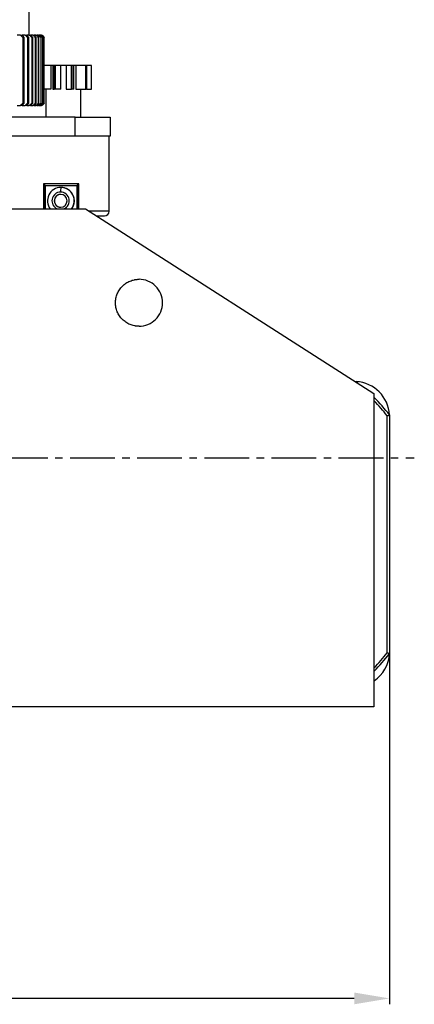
# Model space of a CAD drawing. Header units: millimetres. Extents: x 4624 to 7637, y -669 to 1387.
# Tile 82 of 84: x 6612 to 6780, y 733 to 1152. Entities that reach past the tile are written whole.
import ezdxf

# ---------------------------------------------------------------- set-up
doc = ezdxf.new("R2010")
doc.units = ezdxf.units.MM
doc.linetypes.add('CENTER2', pattern=[28.575, 19.05, -3.175, 3.175, -3.175])
doc.styles.get("Standard").update_dxf_attribs({"font": 'SimSun.ttf'})
doc.dimstyles.new('ISO-25', dxfattribs={"dimscale": 2.5, "dimtxt": 8, "dimasz": 6, "dimexe": 1, "dimexo": 0, "dimgap": 1.5, "dimtad": 1, "dimtoh": 1, "dimdsep": 46, "dimtxsty": 'Standard', "dimcen": 2.5, "dimclrd": 3, "dimclre": 3, "dimclrt": 3, "dimadec": 0, "dimazin": 0, "dimtfac": 1, "dimtmove": 0, "dimatfit": 3, "dimfxl": 0, "dimarcsym": 0})

# ---------------------------------------------------------------- blocks, each defined once
blk = doc.blocks.new('*D84')
at = {"color": 3, "lineweight": -2, "transparency": 16777216}
for p, q in [((6769.6, 894.75), (6769.6, 732.98)), ((6151.92, 883.13), (6151.92, 732.98)), ((6754.6, 735.48), (6166.92, 735.48))]:
    blk.add_line(p, q, dxfattribs=at)
at = {"color": 3, "lineweight": -3, "transparency": 16777216}
for points in [[(6166.92, 737.98), (6166.92, 732.98), (6151.92, 735.48)], [(6754.6, 737.98), (6754.6, 732.98), (6769.6, 735.48)]]:
    blk.add_solid(points, dxfattribs=at)
at = {"layer": 'Defpoints', "color": 0, "lineweight": -3, "transparency": 16777216}
for p in [(6769.6, 894.75), (6151.92, 883.13), (6151.92, 735.48)]:
    blk.add_point(p, dxfattribs=at)
at = {"color": 3, "lineweight": -3, "transparency": 16777216, "insert": (6460.76, 749.23), "char_height": 20, "attachment_point": 5}
blk.add_mtext('617.7', dxfattribs=at)
blk = doc.blocks.new('*U86')
at = {"color": 0, "linetype": 'CENTER2', "lineweight": -3, "transparency": 16777216}
blk.add_line((30, 0), (319.37, 0), dxfattribs=at)

msp = doc.modelspace()

# ---------------------------------------------------------------- linework, layer by layer
at = {"color": 7, "linetype": 'Continuous', "lineweight": 25}
for p, q in [((6616.26, 1145.685), (6616.26, 1168.685)), ((6612.475, 1145.685), (6611.121, 1145.685)), ((6614.473, 1145.685), (6613.265, 1145.685)), ((6613.548, 1144.685), (6613.548, 1116.685)), ((6614.086, 1116.685), (6614.086, 1144.685)), ((6616.235, 1145.685), (6615.173, 1145.685)), ((6615.545, 1144.685), (6615.545, 1116.685)), ((6616.021, 1116.685), (6616.021, 1144.685)), ((6617.757, 1145.685), (6616.844, 1145.685)), ((6617.302, 1144.685), (6617.302, 1116.685)), ((6617.716, 1116.685), (6617.716, 1144.685)), ((6619.037, 1145.685), (6618.274, 1145.685)), ((6618.819, 1144.685), (6618.819, 1116.685)), ((6619.17, 1116.685), (6619.17, 1144.685)), ((6620.072, 1145.685), (6619.461, 1145.685)), ((6620.091, 1144.685), (6620.091, 1116.685)), ((6620.379, 1116.685), (6620.379, 1144.685)), ((6620.862, 1145.685), (6620.403, 1145.685)), ((6621.406, 1145.685), (6621.086, 1145.685)), ((6621.118, 1144.685), (6621.118, 1116.685)), ((6621.343, 1116.685), (6621.343, 1144.685)), ((6621.898, 1144.685), (6621.898, 1116.685)), ((6622.059, 1116.685), (6622.059, 1144.685)), ((6622.429, 1144.685), (6622.429, 1116.685)), ((6622.526, 1116.685), (6622.526, 1144.685)), ((6625.471, 1132.686), (6622.531, 1132.686)), ((6625.471, 1132.686), (6625.471, 1122.686)), ((6626.279, 1132.686), (6625.471, 1132.686)), ((6626.329, 1132.686), (6626.329, 1122.686)), ((6626.839, 1132.686), (6626.329, 1132.686)), ((6626.839, 1122.686), (6626.839, 1132.686)), ((6627.328, 1132.686), (6626.839, 1132.686)), ((6627.328, 1132.686), (6627.328, 1122.686)), ((6629.633, 1132.686), (6627.328, 1132.686)), ((6631.954, 1132.686), (6629.606, 1132.686)), ((6629.633, 1122.686), (6629.633, 1132.686)), ((6631.929, 1132.686), (6631.929, 1122.686)), ((6634.254, 1132.686), (6631.929, 1132.686)), ((6634.254, 1122.686), (6634.254, 1132.686)), ((6634.742, 1132.686), (6634.254, 1132.686)), ((6634.742, 1132.686), (6634.742, 1122.686)), ((6635.241, 1132.686), (6634.742, 1132.686)), ((6636.077, 1132.686), (6635.192, 1132.686)), ((6635.241, 1122.686), (6635.241, 1132.686)), ((6636.077, 1132.686), (6636.077, 1122.686)), ((6640.334, 1132.686), (6636.077, 1132.686)), ((6640.334, 1122.686), (6640.334, 1132.686)), ((6640.635, 1132.686), (6640.334, 1132.686)), ((6642.758, 1132.686), (6640.599, 1132.686)), ((6640.635, 1132.686), (6640.635, 1122.686)), ((6642.758, 1122.686), (6642.758, 1132.686)), ((6642.76, 1132.686), (6642.758, 1132.686)), ((6642.76, 1122.686), (6642.76, 1132.686)), ((6625.471, 1122.686), (6622.531, 1122.686)), ((6623.261, 1122.686), (6623.261, 1110.685)), ((6626.329, 1122.686), (6626.839, 1122.686)), ((6627.328, 1122.686), (6626.839, 1122.686)), ((6629.633, 1122.686), (6627.328, 1122.686)), ((6631.929, 1122.686), (6634.254, 1122.686)), ((6634.742, 1122.686), (6634.254, 1122.686)), ((6635.241, 1122.686), (6634.742, 1122.686)), ((6636.077, 1122.686), (6640.334, 1122.686)), ((6638.259, 1118.938), (6638.259, 1122.686)), ((6640.635, 1122.686), (6640.334, 1122.686)), ((6640.599, 1122.686), (6642.758, 1122.686)), ((6642.76, 1122.686), (6642.758, 1122.686)), ((6611.121, 1115.685), (6612.475, 1115.685)), ((6613.265, 1115.685), (6614.473, 1115.685)), ((6615.173, 1115.685), (6616.235, 1115.685)), ((6616.844, 1115.685), (6617.757, 1115.685)), ((6618.274, 1115.685), (6619.037, 1115.685)), ((6619.461, 1115.685), (6620.072, 1115.685)), ((6620.403, 1115.685), (6620.862, 1115.685)), ((6621.071, 1115.685), (6621.406, 1115.685)), ((6638.259, 1110.685), (6638.259, 1116.451)), ((6635.76, 1110.685), (6598.685, 1110.685)), ((6635.76, 1102.685), (6635.76, 1110.685)), ((6635.76, 1110.685), (6650.76, 1110.685)), ((6650.76, 1110.685), (6650.76, 1102.685)), ((6635.76, 1102.685), (6600.76, 1102.685)), ((6650.76, 1102.685), (6635.76, 1102.685)), ((6650.26, 1070.685), (6650.26, 1102.685)), ((6637.315, 1082.347), (6622.322, 1082.347)), ((6622.322, 1082.347), (6622.322, 1071.685)), ((6622.69, 1081.874), (6622.69, 1071.685)), ((6623.103, 1081.685), (6636.473, 1081.685)), ((6623.103, 1071.685), (6623.103, 1081.685)), ((6636.473, 1081.685), (6636.473, 1071.685)), ((6636.917, 1071.685), (6636.917, 1081.874)), ((6637.315, 1071.685), (6637.315, 1082.347)), ((6629.714, 1080.809), (6629.727, 1080.809)), ((6566.659, 1071.685), (6640.135, 1071.685)), ((6640.135, 1071.685), (6762.968, 993.074)), ((6650.234, 1070.685), (6641.792, 1070.685)), ((6650.26, 1070.685), (6650.234, 1070.685)), ((6644.965, 1068.685), (6648.236, 1068.685)), ((6648.236, 1068.685), (6648.26, 1068.685)), ((6755.072, 998.128), (6755.402, 998.128)), ((6755.402, 998.128), (6756.283, 997.43)), ((6762.968, 993.074), (6762.968, 859.685)), ((6768.596, 882.667), (6768.596, 983.588)), ((6769.596, 983.934), (6769.596, 882.322)), ((6762.968, 859.685), (6566.667, 859.685))]:
    msp.add_line(p, q, dxfattribs=at)
at = {"color": 7, "linetype": 'Continuous', "lineweight": 25, "flags": 128}
for points in [[(6755.402, 998.128), (6755.359, 998.003), (6755.343, 997.955)], [(6768.596, 983.588), (6768.721, 983.632), (6768.846, 983.675), (6768.971, 983.718), (6769.096, 983.761), (6769.221, 983.804), (6769.346, 983.848), (6769.471, 983.891), (6769.596, 983.934)], [(6768.596, 882.667), (6768.721, 882.624), (6768.846, 882.581), (6768.971, 882.538), (6769.096, 882.494), (6769.221, 882.451), (6769.346, 882.408), (6769.471, 882.365), (6769.596, 882.322)]]:
    msp.add_lwpolyline(points, dxfattribs=at)
at = {"color": 7, "linetype": 'Continuous', "lineweight": 25}
for centre, radius, start, end in [((6629.721, 1075.106), 5.703, 90.07343, 217.70131), ((6629.614, 1075.106), 3.703, 90.07137, 247.92828), ((6629.612, 1075.107), 2.75, 90.06323, 269.93677), ((6639.241, 1079.308), 9.645, 171.04481, 182.9634), ((6629.604, 1075.106), 3.703, 291.57825, 89.92607), ((6629.606, 1075.107), 2.75, 270.06323, 89.93677), ((6629.707, 1075.106), 5.703, 322.48094, 89.9312), ((6648.235, 1070.684), 1.999, 270.03931, 0.03926), ((6648.26, 1070.685), 2, 270, 360), ((6754.596, 983.128), 15, 3.19419, 86.80581), ((6704.596, 933.128), 82.5, 38.01228, 44.94032), ((6704.596, 933.128), 81.5, 38.25378, 44.17007), ((6704.596, 933.128), 81.5, 315.74453, 321.74622), ((6704.596, 933.128), 82.5, 315.06922, 321.98772), ((6754.596, 883.128), 15, 304.17451, 356.80581)]:
    msp.add_arc(centre, radius, start, end, dxfattribs=at)
for points in [[(6613.548, 1144.685), (6613.191, 1145.019), (6612.833, 1145.352), (6612.475, 1145.685)], [(6612.475, 1145.685), (6612.744, 1145.685), (6613.007, 1145.685), (6613.265, 1145.685)], [(6613.265, 1145.685), (6613.541, 1145.352), (6613.814, 1145.019), (6614.085, 1144.685)], [(6614.086, 1144.685), (6613.909, 1144.685), (6613.73, 1144.685), (6613.548, 1144.685)], [(6615.545, 1144.685), (6615.188, 1145.019), (6614.831, 1145.352), (6614.473, 1145.685)], [(6614.473, 1145.685), (6614.712, 1145.685), (6614.946, 1145.685), (6615.173, 1145.685)], [(6615.173, 1145.685), (6615.458, 1145.352), (6615.74, 1145.019), (6616.021, 1144.685)], [(6616.021, 1144.685), (6615.865, 1144.685), (6615.706, 1144.685), (6615.545, 1144.685)], [(6617.302, 1144.685), (6616.947, 1145.019), (6616.591, 1145.352), (6616.235, 1145.685)], [(6616.235, 1145.685), (6616.444, 1145.685), (6616.647, 1145.685), (6616.844, 1145.685)], [(6616.844, 1145.685), (6617.137, 1145.352), (6617.427, 1145.019), (6617.716, 1144.685)], [(6617.716, 1144.685), (6617.581, 1144.685), (6617.443, 1144.685), (6617.302, 1144.685)], [(6618.819, 1144.685), (6618.465, 1145.019), (6618.111, 1145.352), (6617.757, 1145.685)], [(6617.757, 1145.685), (6617.935, 1145.685), (6618.107, 1145.685), (6618.274, 1145.685)], [(6618.274, 1145.685), (6618.574, 1145.352), (6618.873, 1145.019), (6619.17, 1144.685)], [(6619.17, 1144.685), (6619.056, 1144.685), (6618.938, 1144.685), (6618.819, 1144.685)], [(6620.091, 1144.685), (6619.74, 1145.019), (6619.389, 1145.352), (6619.037, 1145.685)], [(6619.037, 1145.685), (6619.184, 1145.685), (6619.325, 1145.685), (6619.461, 1145.685)], [(6619.461, 1145.685), (6619.769, 1145.352), (6620.075, 1145.019), (6620.379, 1144.685)], [(6621.118, 1144.685), (6620.77, 1145.019), (6620.422, 1145.352), (6620.072, 1145.685)], [(6620.072, 1145.685), (6620.188, 1145.685), (6620.299, 1145.685), (6620.403, 1145.685)], [(6620.379, 1144.685), (6620.286, 1144.685), (6620.19, 1144.685), (6620.091, 1144.685)], [(6620.403, 1145.685), (6620.718, 1145.352), (6621.031, 1145.019), (6621.343, 1144.685)], [(6621.898, 1144.685), (6621.554, 1145.019), (6621.208, 1145.352), (6620.862, 1145.685)], [(6620.862, 1145.685), (6620.947, 1145.685), (6621.026, 1145.685), (6621.099, 1145.685)], [(6621.099, 1145.685), (6621.42, 1145.352), (6621.74, 1145.019), (6622.058, 1144.685)], [(6621.343, 1144.685), (6621.271, 1144.685), (6621.196, 1144.685), (6621.118, 1144.685)], [(6622.429, 1144.685), (6622.089, 1145.019), (6621.748, 1145.352), (6621.406, 1145.685)], [(6621.406, 1145.685), (6621.459, 1145.685), (6621.506, 1145.685), (6621.548, 1145.685)], [(6621.548, 1145.685), (6621.875, 1145.352), (6622.201, 1145.019), (6622.525, 1144.685)], [(6622.711, 1144.685), (6622.375, 1145.019), (6622.039, 1145.352), (6621.701, 1145.685)], [(6621.701, 1145.685), (6621.723, 1145.685), (6621.739, 1145.685), (6621.748, 1145.685)], [(6621.748, 1145.685), (6622.081, 1145.352), (6622.413, 1145.019), (6622.743, 1144.685)], [(6622.059, 1144.685), (6622.008, 1144.685), (6621.954, 1144.685), (6621.898, 1144.685)], [(6622.526, 1144.685), (6622.496, 1144.685), (6622.464, 1144.685), (6622.429, 1144.685)], [(6622.743, 1144.685), (6622.735, 1144.685), (6622.724, 1144.685), (6622.711, 1144.685)], [(6612.475, 1115.685), (6612.833, 1116.019), (6613.191, 1116.352), (6613.548, 1116.685)], [(6613.265, 1115.685), (6613.007, 1115.685), (6612.744, 1115.685), (6612.475, 1115.685)], [(6614.085, 1116.685), (6613.814, 1116.352), (6613.541, 1116.019), (6613.265, 1115.685)], [(6613.548, 1116.685), (6613.73, 1116.685), (6613.909, 1116.685), (6614.086, 1116.685)], [(6614.473, 1115.685), (6614.831, 1116.019), (6615.188, 1116.352), (6615.545, 1116.685)], [(6615.173, 1115.685), (6614.946, 1115.685), (6614.712, 1115.685), (6614.473, 1115.685)], [(6616.021, 1116.685), (6615.74, 1116.352), (6615.458, 1116.019), (6615.173, 1115.685)], [(6615.545, 1116.685), (6615.706, 1116.685), (6615.865, 1116.685), (6616.021, 1116.685)], [(6616.235, 1115.685), (6616.591, 1116.019), (6616.947, 1116.352), (6617.302, 1116.685)], [(6616.844, 1115.685), (6616.647, 1115.685), (6616.444, 1115.685), (6616.235, 1115.685)], [(6617.716, 1116.685), (6617.427, 1116.352), (6617.137, 1116.019), (6616.844, 1115.685)], [(6617.302, 1116.685), (6617.443, 1116.685), (6617.581, 1116.685), (6617.716, 1116.685)], [(6617.757, 1115.685), (6618.111, 1116.019), (6618.465, 1116.352), (6618.819, 1116.685)], [(6618.274, 1115.685), (6618.107, 1115.685), (6617.935, 1115.685), (6617.757, 1115.685)], [(6619.17, 1116.685), (6618.873, 1116.352), (6618.574, 1116.019), (6618.274, 1115.685)], [(6618.819, 1116.685), (6618.938, 1116.685), (6619.056, 1116.685), (6619.17, 1116.685)], [(6619.037, 1115.685), (6619.389, 1116.019), (6619.74, 1116.352), (6620.091, 1116.685)], [(6619.461, 1115.685), (6619.325, 1115.685), (6619.184, 1115.685), (6619.037, 1115.685)], [(6620.379, 1116.685), (6620.075, 1116.352), (6619.769, 1116.019), (6619.461, 1115.685)], [(6620.072, 1115.685), (6620.422, 1116.019), (6620.77, 1116.352), (6621.118, 1116.685)], [(6620.403, 1115.685), (6620.299, 1115.685), (6620.188, 1115.685), (6620.072, 1115.685)], [(6620.091, 1116.685), (6620.19, 1116.685), (6620.286, 1116.685), (6620.379, 1116.685)], [(6621.343, 1116.685), (6621.031, 1116.352), (6620.718, 1116.019), (6620.403, 1115.685)], [(6620.862, 1115.685), (6621.208, 1116.019), (6621.554, 1116.352), (6621.898, 1116.685)], [(6621.099, 1115.685), (6621.026, 1115.685), (6620.947, 1115.685), (6620.862, 1115.685)], [(6622.058, 1116.685), (6621.74, 1116.352), (6621.42, 1116.019), (6621.099, 1115.685)], [(6621.118, 1116.685), (6621.196, 1116.685), (6621.271, 1116.685), (6621.343, 1116.685)], [(6621.406, 1115.685), (6621.748, 1116.019), (6622.089, 1116.352), (6622.429, 1116.685)], [(6621.548, 1115.685), (6621.506, 1115.685), (6621.459, 1115.685), (6621.406, 1115.685)], [(6622.525, 1116.685), (6622.201, 1116.352), (6621.875, 1116.019), (6621.548, 1115.685)], [(6621.701, 1115.685), (6622.039, 1116.019), (6622.375, 1116.352), (6622.711, 1116.685)], [(6621.748, 1115.685), (6621.739, 1115.685), (6621.723, 1115.685), (6621.701, 1115.685)], [(6622.743, 1116.685), (6622.413, 1116.352), (6622.081, 1116.019), (6621.748, 1115.685)], [(6621.898, 1116.685), (6621.954, 1116.685), (6622.008, 1116.685), (6622.059, 1116.685)], [(6622.429, 1116.685), (6622.464, 1116.685), (6622.496, 1116.685), (6622.526, 1116.685)], [(6622.711, 1116.685), (6622.724, 1116.685), (6622.735, 1116.685), (6622.743, 1116.685)], [(6622.322, 1082.347), (6622.463, 1082.187), (6622.59, 1082.024), (6622.69, 1081.874)], [(6636.917, 1081.874), (6637.031, 1082.024), (6637.168, 1082.187), (6637.315, 1082.347)]]:
    msp.add_open_spline(points, degree=3, dxfattribs=at)
for points, knots in [([(6638.257, 1116.451), (6638.258, 1116.447), (6638.261, 1116.432), (6638.242, 1116.549), (6638.209, 1116.791), (6638.174, 1117.14), (6638.155, 1117.548), (6638.159, 1117.974), (6638.186, 1118.368), (6638.222, 1118.682), (6638.253, 1118.895), (6638.257, 1118.922), (6638.259, 1118.936)], [0, 0, 0, 0, 0.0329734, 0.1412223, 0.2493947, 0.3562472, 0.4625768, 0.5700041, 0.6784375, 0.78622, 0.8930925, 1, 1, 1, 1]), ([(6623.103, 1081.685), (6623.081, 1081.686), (6623.036, 1081.687), (6622.974, 1081.696), (6622.915, 1081.71), (6622.854, 1081.732), (6622.792, 1081.766), (6622.735, 1081.814), (6622.705, 1081.854), (6622.69, 1081.874)], [0, 0, 0, 0, 0.1278152, 0.2530966, 0.3766707, 0.4993983, 0.6702142, 0.8381557, 1, 1, 1, 1]), ([(6636.917, 1081.874), (6636.905, 1081.859), (6636.88, 1081.828), (6636.836, 1081.79), (6636.786, 1081.757), (6636.712, 1081.722), (6636.61, 1081.692), (6636.519, 1081.688), (6636.473, 1081.685)], [0, 0, 0, 0, 0.1221391, 0.2452071, 0.3705362, 0.4993885, 0.7465209, 1, 1, 1, 1]), ([(6629.727, 1077.857), (6629.675, 1077.856), (6629.572, 1077.854), (6629.418, 1077.841), (6629.266, 1077.82), (6629.116, 1077.79), (6628.967, 1077.751), (6628.821, 1077.704), (6628.557, 1077.602), (6628.194, 1077.408), (6627.778, 1077.063), (6627.436, 1076.646), (6627.183, 1076.167), (6627.026, 1075.648), (6626.974, 1075.108), (6627.024, 1074.567), (6627.182, 1074.049), (6627.434, 1073.569), (6627.776, 1073.151), (6628.191, 1072.806), (6628.589, 1072.593), (6628.927, 1072.471), (6629.189, 1072.405), (6629.456, 1072.364), (6629.636, 1072.359), (6629.727, 1072.357)], [0, 0, 0, 0, 0.01801958, 0.03589362, 0.05367832, 0.07143076, 0.08920832, 0.10706812, 0.12506654, 0.18760633, 0.25000573, 0.31255467, 0.37495193, 0.43733186, 0.49988336, 0.56212453, 0.62481405, 0.68713958, 0.74970481, 0.81221155, 0.87458288, 0.90616894, 0.93739654, 0.9685712, 1, 1, 1, 1]), ([(6634.252, 1071.685), (6634.343, 1071.781), (6634.836, 1072.295), (6635.313, 1073.546), (6635.561, 1075.291), (6635.245, 1076.903), (6634.46, 1078.481), (6633.2, 1079.777), (6631.467, 1080.657), (6630.292, 1080.76), (6629.727, 1080.809)], [0, 0, 0, 0, 0.03128969, 0.1692455, 0.30648722, 0.44601105, 0.54977541, 0.7228275, 0.86681452, 1, 1, 1, 1]), ([(6662.968, 1021.685), (6662.859, 1021.686), (6662.641, 1021.689), (6662.314, 1021.705), (6661.988, 1021.732), (6661.663, 1021.769), (6661.339, 1021.817), (6660.803, 1021.915), (6660.06, 1022.1), (6659.135, 1022.432), (6658.246, 1022.852), (6657.123, 1023.525), (6655.851, 1024.569), (6654.6, 1026.094), (6653.67, 1027.834), (6653.097, 1029.722), (6652.904, 1031.685), (6653.097, 1033.649), (6653.67, 1035.537), (6654.6, 1037.277), (6655.851, 1038.802), (6657.124, 1039.846), (6658.247, 1040.519), (6659.135, 1040.939), (6660.061, 1041.27), (6660.856, 1041.469), (6661.501, 1041.581), (6661.988, 1041.641), (6662.477, 1041.679), (6662.804, 1041.683), (6662.968, 1041.685)], [0, 0, 0, 0, 0.010449, 0.0208746, 0.031288, 0.0417004, 0.052123, 0.0625671, 0.0938483, 0.1251119, 0.156393, 0.1876566, 0.2501257, 0.3125947, 0.3750637, 0.4375328, 0.5000018, 0.5624708, 0.6249399, 0.6874089, 0.7498779, 0.812347, 0.8436281, 0.8748917, 0.9061729, 0.9374365, 0.9530995, 0.9687226, 0.9843435, 1, 1, 1, 1]), ([(6662.968, 1021.685), (6664.277, 1021.685), (6665.586, 1021.946), (6668.004, 1022.948), (6669.114, 1023.689), (6670.965, 1025.54), (6671.706, 1026.649), (6672.708, 1029.068), (6672.968, 1030.376), (6672.968, 1032.994), (6672.708, 1034.303), (6671.706, 1036.722), (6670.965, 1037.831), (6669.114, 1039.682), (6668.004, 1040.423), (6665.586, 1041.425), (6664.277, 1041.685), (6662.968, 1041.685)], [0, 0, 0, 0, 0.125, 0.125, 0.25, 0.25, 0.375, 0.375, 0.5, 0.5, 0.625, 0.625, 0.75, 0.75, 0.875, 0.875, 1, 1, 1, 1])]:
    msp.add_open_spline(points, degree=3, knots=knots, dxfattribs=at)

# ---------------------------------------------------------------- block references
at = {"linetype": 'CENTER2', "lineweight": -3}
msp.add_blockref('*U86', (6460.76, 965.685), dxfattribs=at)

# ---------------------------------------------------------------- dimensions: what is measured, and where the dimension line sits
at = {"lineweight": -3}
dim = msp.add_linear_dim(base=(6151.924, 735.476), p1=(6769.596, 894.754), p2=(6151.924, 883.128), dimstyle='ISO-25', override={"dimdec": 1}, dxfattribs=at)
dim.commit()
dim.dimension.update_dxf_attribs({"geometry": '*D84', "text_midpoint": (6460.76, 749.226)})

doc.saveas('drawing.dxf')
